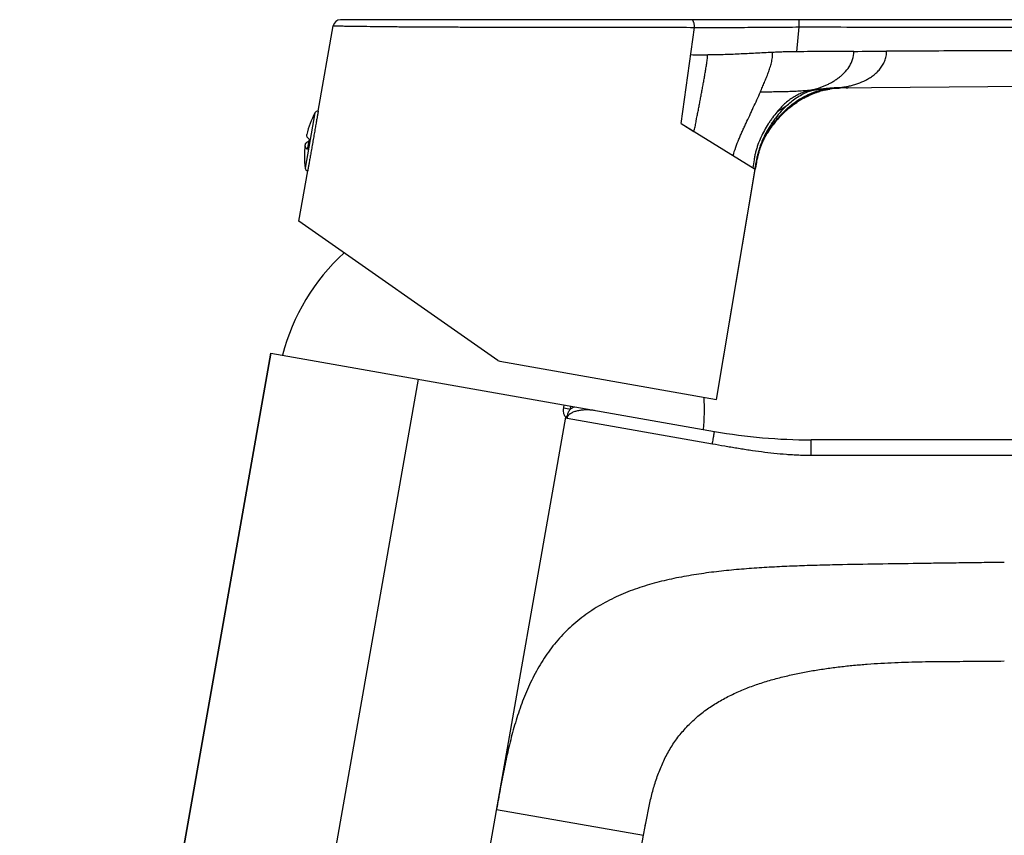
# Model space of a CAD drawing. Header units: millimetres. Extents: x 5 to 344, y -177 to 251.
# Tile 10 of 11: x 155 to 250, y 173 to 251. Entities that reach past the tile are written whole.
import ezdxf

# ---------------------------------------------------------------- set-up
doc = ezdxf.new("R2010")
doc.units = ezdxf.units.MM
doc.header["$LTSCALE"] = 23.1
doc.layers.get('0').update_dxf_attribs({"linetype": 'CONTINUOUS'})

msp = doc.modelspace()

# ---------------------------------------------------------------- linework, layer by layer
at = {"color": 7, "linetype": 'CONTINUOUS'}
for p, q in [((183.7, 242.236), (185.145, 250.427)), ((291.305, 251.022), (185.842, 251.013)), ((233.054, 244.476), (287.304, 244.966)), ((230.782, 244.157), (230.785, 244.158)), ((230.785, 244.158), (230.794, 244.161)), ((230.794, 244.161), (230.807, 244.165)), ((230.807, 244.165), (230.821, 244.17)), ((230.821, 244.17), (230.838, 244.175)), ((230.838, 244.175), (230.857, 244.18)), ((230.857, 244.18), (230.874, 244.185)), ((230.874, 244.185), (230.885, 244.188)), ((230.885, 244.188), (230.904, 244.194)), ((230.904, 244.194), (230.924, 244.199)), ((230.924, 244.199), (230.945, 244.205)), ((230.945, 244.205), (230.968, 244.211)), ((230.968, 244.211), (230.993, 244.217)), ((230.993, 244.217), (231.017, 244.224)), ((231.017, 244.224), (231.044, 244.23)), ((231.044, 244.23), (231.071, 244.237)), ((231.071, 244.237), (231.099, 244.244)), ((231.099, 244.244), (231.129, 244.25)), ((231.129, 244.25), (231.16, 244.257)), ((231.14, 243.9), (231.204, 243.926)), ((231.16, 244.257), (231.192, 244.264)), ((231.192, 244.264), (231.226, 244.272)), ((231.204, 243.926), (231.203, 243.926)), ((231.226, 244.272), (231.262, 244.279)), ((231.262, 244.279), (231.301, 244.287)), ((231.301, 244.287), (231.344, 244.295)), ((231.344, 244.295), (231.374, 244.301)), ((231.374, 244.301), (231.406, 244.306)), ((231.406, 244.306), (231.44, 244.312)), ((231.44, 244.312), (231.475, 244.318)), ((231.475, 244.318), (231.512, 244.325)), ((231.49, 244.035), (231.503, 244.04)), ((231.503, 244.04), (231.574, 244.065)), ((231.512, 244.325), (231.551, 244.331)), ((231.551, 244.331), (231.591, 244.337)), ((231.574, 244.065), (231.644, 244.089)), ((231.591, 244.337), (231.633, 244.344)), ((231.633, 244.344), (231.677, 244.35)), ((231.644, 244.089), (231.647, 244.09)), ((231.645, 244.089), (231.713, 244.112)), ((231.677, 244.35), (231.722, 244.357)), ((231.713, 244.112), (231.781, 244.133)), ((231.722, 244.357), (231.769, 244.363)), ((231.769, 244.363), (231.818, 244.37)), ((231.781, 244.133), (231.797, 244.139)), ((231.818, 244.37), (231.869, 244.376)), ((231.869, 244.376), (231.921, 244.383)), ((231.921, 244.383), (231.975, 244.389)), ((231.975, 244.389), (232.065, 244.399)), ((232.065, 244.399), (232.175, 244.411)), ((232.175, 244.411), (232.301, 244.424)), ((232.278, 244.271), (232.327, 244.282)), ((232.301, 244.424), (232.42, 244.436)), ((232.327, 244.282), (232.374, 244.293)), ((232.374, 244.293), (232.419, 244.303)), ((232.419, 244.303), (232.461, 244.312)), ((232.42, 244.436), (232.53, 244.446)), ((232.461, 244.312), (232.502, 244.32)), ((232.502, 244.32), (232.541, 244.328)), ((232.53, 244.446), (232.616, 244.454)), ((232.541, 244.328), (232.579, 244.335)), ((232.579, 244.335), (232.614, 244.342)), ((232.614, 244.342), (232.648, 244.348)), ((232.616, 244.454), (232.695, 244.46)), ((232.648, 244.348), (232.68, 244.354)), ((232.68, 244.354), (232.711, 244.359)), ((232.695, 244.46), (232.765, 244.466)), ((232.711, 244.359), (232.741, 244.364)), ((232.741, 244.364), (232.772, 244.369)), ((232.765, 244.466), (232.812, 244.469)), ((232.772, 244.369), (232.814, 244.376)), ((232.812, 244.469), (232.841, 244.471)), ((232.841, 244.471), (232.864, 244.473)), ((232.864, 244.473), (232.88, 244.473)), ((232.88, 244.473), (232.89, 244.474)), ((232.89, 244.474), (232.895, 244.474)), ((232.895, 244.474), (232.896, 244.474)), ((232.896, 244.474), (232.9, 244.474)), ((232.9, 244.474), (232.91, 244.475)), ((232.91, 244.475), (232.925, 244.475)), ((232.925, 244.475), (232.95, 244.475)), ((232.95, 244.475), (232.991, 244.476)), ((232.994, 244.476), (233.054, 244.477)), ((233.123, 244.478), (233.141, 244.478)), ((233.184, 244.478), (233.234, 244.479)), ((233.295, 244.435), (233.333, 244.439)), ((233.333, 244.439), (233.377, 244.443)), ((233.377, 244.443), (233.42, 244.446)), ((233.42, 244.446), (233.466, 244.45)), ((233.456, 244.481), (233.476, 244.481)), ((233.466, 244.45), (233.516, 244.454)), ((233.516, 244.454), (233.569, 244.457)), ((233.569, 244.457), (233.626, 244.461)), ((233.626, 244.461), (233.688, 244.465)), ((233.688, 244.465), (233.744, 244.468)), ((233.73, 244.483), (233.818, 244.484)), ((233.744, 244.468), (233.783, 244.47)), ((234.347, 244.487), (234.519, 244.489)), ((234.564, 244.49), (234.552, 244.49)), ((229.693, 243.128), (229.693, 243.128)), ((228.369, 242.079), (228.437, 242.142)), ((228.436, 242.141), (228.497, 242.198)), ((227.577, 241.238), (227.627, 241.297)), ((227.834, 241.533), (227.888, 241.593)), ((227.888, 241.593), (227.945, 241.653)), ((226.726, 240.027), (226.762, 240.088)), ((226.762, 240.088), (226.796, 240.145)), ((226.796, 240.145), (226.827, 240.197)), ((226.826, 240.196), (226.856, 240.245)), ((226.848, 240.231), (226.896, 240.308)), ((226.896, 240.308), (226.92, 240.345)), ((226.92, 240.345), (226.941, 240.379)), ((226.941, 240.379), (226.969, 240.421)), ((226.969, 240.421), (226.995, 240.462)), ((226.987, 240.447), (227.023, 240.502)), ((226.995, 240.462), (227.012, 240.487)), ((227.013, 240.486), (227.023, 240.502)), ((227.023, 240.502), (227.061, 240.557)), ((227.06, 240.557), (227.099, 240.612)), ((227.138, 240.667), (227.178, 240.723)), ((182.823, 239.549), (182.652, 238.58)), ((225.913, 238.069), (225.924, 238.112)), ((225.914, 238.075), (225.918, 238.09)), ((225.917, 238.086), (225.914, 238.074)), ((225.922, 238.103), (225.936, 238.155)), ((225.934, 238.147), (225.948, 238.198)), ((225.947, 238.194), (225.957, 238.23)), ((225.957, 238.23), (225.968, 238.268)), ((225.968, 238.268), (225.98, 238.308)), ((225.98, 238.308), (225.993, 238.35)), ((225.993, 238.35), (226.006, 238.394)), ((226.006, 238.394), (226.021, 238.442)), ((226.021, 238.442), (226.038, 238.493)), ((226.038, 238.493), (226.056, 238.55)), ((225.822, 237.693), (225.84, 237.775)), ((225.84, 237.775), (225.86, 237.858)), ((181.841, 231.693), (182.693, 236.524)), ((221.924, 214.578), (225.655, 236.834)), ((225.684, 236.999), (225.655, 236.834)), ((225.684, 236.999), (225.674, 236.942)), ((200.927, 218.329), (181.841, 231.693)), ((155.065, 82.309), (179.171, 219.02)), ((179.171, 219.02), (221.716, 211.518)), ((201.13, 218.245), (221.924, 214.578)), ((342.203, 210.707), (230.989, 210.707)), ((215.08, 173.687), (215.125, 173.934)), ((215.095, 173.765), (215.126, 173.934)), ((214.917, 172.762), (215.064, 173.608)), ((215.026, 173.383), (215.08, 173.687)), ((215.064, 173.608), (215.092, 173.765)), ((214.918, 172.762), (214.922, 172.761))]:
    msp.add_line(p, q, dxfattribs=at)
at = {"color": 9, "linetype": 'CONTINUOUS'}
for p, q in [((229.624, 247.947), (229.858, 250.321)), ((218.516, 241.052), (219.799, 250.284)), ((233.456, 244.477), (233.476, 244.478)), ((233.456, 244.477), (233.476, 244.477)), ((183.382, 242.079), (182.448, 236.781)), ((218.516, 241.052), (225.619, 236.688)), ((218.516, 241.052), (219.74, 240.3)), ((219.74, 240.3), (219.974, 240.157)), ((223.361, 238.075), (223.502, 237.989)), ((221.899, 214.583), (225.613, 236.691)), ((225.619, 236.688), (225.629, 236.682)), ((225.624, 236.685), (225.626, 236.684)), ((155.091, 82.309), (179.196, 219.015)), ((193.297, 216.529), (169.63, 82.309)), ((207.259, 213.776), (207.308, 214.058)), ((207.259, 213.776), (207.892, 213.664)), ((207.892, 213.664), (207.942, 213.947)), ((184.428, 82.309), (207.451, 212.879)), ((207.619, 213.041), (207.451, 212.879)), ((207.579, 212.792), (221.521, 210.333)), ((200.816, 175.248), (214.916, 172.762)), ((198.972, 82.309), (214.909, 172.763))]:
    msp.add_line(p, q, dxfattribs=at)
at = {"color": 7, "linetype": 'CONTINUOUS'}
for points in [[(230.332, 243.513), (230.374, 243.536), (230.454, 243.578), (230.532, 243.619), (230.61, 243.658), (230.688, 243.697), (230.764, 243.733), (230.84, 243.769), (230.916, 243.803), (230.991, 243.837), (231.066, 243.869), (231.14, 243.9)], [(232.991, 244.476), (233.044, 244.477), (233.054, 244.477)], [(229.035, 242.653), (229.116, 242.717), (229.199, 242.78)], [(229.199, 242.78), (229.283, 242.842), (229.367, 242.903)], [(229.234, 242.805), (229.224, 242.798), (229.217, 242.793)], [(229.367, 242.903), (229.452, 242.964), (229.537, 243.023)], [(229.418, 242.94), (229.408, 242.933), (229.398, 242.926)], [(229.537, 243.023), (229.623, 243.081), (229.693, 243.128)], [(227.944, 241.652), (228.002, 241.713), (228.06, 241.774), (228.119, 241.834)], [(228.001, 241.713), (228.059, 241.773), (228.118, 241.833)], [(228.118, 241.833), (228.179, 241.895), (228.241, 241.956), (228.305, 242.018), (228.37, 242.08)], [(228.179, 241.894), (228.241, 241.955), (228.304, 242.017), (228.369, 242.079)], [(228.844, 242.499), (228.875, 242.525), (228.954, 242.589), (229.035, 242.653)], [(229.046, 242.662), (229.042, 242.659), (229.04, 242.657)], [(227.178, 240.723), (227.219, 240.78), (227.26, 240.836), (227.303, 240.893), (227.346, 240.95)], [(227.218, 240.779), (227.26, 240.836), (227.302, 240.892), (227.346, 240.949)], [(227.346, 240.949), (227.391, 241.007), (227.436, 241.065), (227.482, 241.122), (227.529, 241.18), (227.578, 241.239)], [(227.39, 241.006), (227.435, 241.064), (227.482, 241.122), (227.529, 241.18), (227.577, 241.238)], [(227.626, 241.297), (227.677, 241.356), (227.729, 241.415), (227.781, 241.474)], [(227.677, 241.355), (227.728, 241.414), (227.78, 241.474)], [(227.78, 241.474), (227.835, 241.534), (227.889, 241.593)], [(226.378, 239.358), (226.402, 239.409), (226.425, 239.458), (226.448, 239.506), (226.472, 239.553), (226.495, 239.599), (226.517, 239.644), (226.54, 239.688), (226.562, 239.73), (226.584, 239.772), (226.605, 239.812), (226.627, 239.851), (226.647, 239.888), (226.668, 239.925), (226.688, 239.96), (226.707, 239.994), (226.726, 240.027)], [(226.882, 240.285), (226.916, 240.339), (226.951, 240.393), (226.987, 240.447)], [(227.099, 240.612), (227.138, 240.668), (227.178, 240.724)], [(226.056, 238.55), (226.078, 238.612), (226.089, 238.645), (226.101, 238.679), (226.113, 238.714), (226.126, 238.75), (226.14, 238.787), (226.155, 238.826), (226.17, 238.866), (226.185, 238.906), (226.202, 238.948), (226.219, 238.991), (226.237, 239.034), (226.255, 239.079), (226.274, 239.124), (226.294, 239.17), (226.314, 239.216), (226.335, 239.263), (226.356, 239.311), (226.378, 239.358)], [(225.86, 237.858), (225.88, 237.941), (225.891, 237.984), (225.902, 238.026), (225.913, 238.069)], [(225.796, 237.579), (225.813, 237.653), (225.822, 237.693)]]:
    msp.add_lwpolyline(points, dxfattribs=at)
at = {"color": 9, "linetype": 'CONTINUOUS'}
for points in [[(220.202, 240.016), (220.427, 239.878), (220.647, 239.743)], [(225.596, 236.702), (225.602, 236.698), (225.606, 236.695), (225.609, 236.693), (225.611, 236.692), (225.613, 236.691)], [(225.613, 236.691), (225.614, 236.69), (225.616, 236.69), (225.617, 236.689), (225.618, 236.689), (225.619, 236.689), (225.621, 236.689)], [(225.621, 236.689), (225.622, 236.688), (225.622, 236.687), (225.623, 236.686), (225.624, 236.686), (225.624, 236.685)], [(225.626, 236.684), (225.626, 236.684), (225.627, 236.683), (225.627, 236.683), (225.627, 236.683), (225.628, 236.683), (225.628, 236.683), (225.628, 236.683), (225.628, 236.682), (225.629, 236.682), (225.629, 236.682), (225.629, 236.682), (225.629, 236.682), (225.629, 236.682), (225.629, 236.682), (225.629, 236.682), (225.629, 236.682), (225.629, 236.682), (225.629, 236.682), (225.629, 236.682)]]:
    msp.add_lwpolyline(points, dxfattribs=at)
at = {"color": 7, "linetype": 'CONTINUOUS'}
for centre, radius, start, end in [((185.843, 250.304), 0.709, 90.02045, 169.98589), ((234.297, 236.28), 8.248, 112.02434, 118.7292), ((234.139, 236.661), 7.836, 109.76518, 112.00426), ((234.078, 236.831), 7.655, 108.52762, 109.7586), ((234.037, 236.952), 7.528, 107.31327, 108.51609), ((233.971, 237.167), 7.302, 103.40632, 107.31872), ((233.906, 237.429), 7.033, 102.44324, 103.38074), ((233.894, 237.437), 7.023, 98.85107, 99.12511), ((234.5, 229.661), 14.826, 91.74529, 92.77051), ((234.665, 224.186), 20.303, 90.8966, 91.73974), ((235.079, 234.975), 9.772, 126.86332, 128.12508), ((235.056, 235.006), 9.733, 125.54255, 126.743), ((234.958, 235.144), 9.563, 124.19529, 125.40191), ((234.901, 235.228), 9.462, 124.02279, 124.19345), ((234.868, 235.277), 9.404, 123.38786, 124.02327), ((234.693, 235.546), 9.082, 118.69665, 123.40038), ((191.373, 237.938), 9, 152.61142, 166.76608), ((183.649, 241.941), 0.3, 80.04633, 152.61142), ((235.111, 234.936), 9.822, 129.64997, 132.32382), ((235.093, 234.957), 9.795, 128.17521, 129.4983), ((234.088, 235.736), 8.522, 146.12374, 148.667), ((191.373, 237.938), 9, 173.23392, 187.38858), ((234.24, 235.875), 8.611, 163.79735, 165.12516), ((182.746, 236.82), 0.3, 187.38858, 259.96049), ((259.035, 231.093), 33.87, 170.06454, 170.49334), ((199.659, 213.878), 20, 132.36771, 165.68064), ((201.217, 218.743), 0.506, 235, 260), ((200.756, 213.684), 20, 354.32, 3.16947), ((230.989, 264.107), 53.4, 260.00032, 270)]:
    msp.add_arc(centre, radius, start, end, dxfattribs=at)
at = {"color": 9, "linetype": 'CONTINUOUS'}
for centre, radius, start, end in [((221.041, 296.375), 48.734, 268.11303, 270.03694), ((232.411, 239.681), 4.754, 107.62131, 109.99907), ((233.56, 238.275), 6.202, 93.46524, 94.65942), ((233.573, 238.046), 6.432, 93.01465, 93.45959), ((233.679, 235.84), 8.64, 91.4821, 92.94976), ((233.989, 223.492), 20.992, 90.77071, 91.39935), ((234.989, 141.167), 103.323, 90.52185, 90.64948)]:
    msp.add_arc(centre, radius, start, end, dxfattribs=at)
for points, knots in [([(185.145, 250.427), (185.145, 250.427), (185.147, 250.427), (185.15, 250.427), (185.156, 250.427), (185.173, 250.428), (185.216, 250.428), (185.313, 250.427), (185.498, 250.425), (185.808, 250.42), (186.284, 250.414), (186.967, 250.405), (187.884, 250.392), (189.034, 250.377), (190.375, 250.361), (191.848, 250.347), (193.392, 250.337), (194.966, 250.328), (196.544, 250.322), (198.115, 250.317), (199.417, 250.315), (200.452, 250.314), (201.224, 250.315), (201.995, 250.315), (203.023, 250.316), (204.307, 250.316), (205.848, 250.317), (207.389, 250.318), (208.93, 250.319), (210.214, 250.319), (211.241, 250.32), (212.014, 250.32), (212.79, 250.32), (213.836, 250.318), (215.15, 250.314), (217.226, 250.303), (218.776, 250.292), (219.799, 250.284)], [0, 0, 0, 0, 0.000036, 0.000129, 0.000292, 0.000587, 0.001519, 0.004024, 0.009009, 0.017567, 0.030863, 0.050228, 0.076676, 0.110281, 0.149712, 0.192837, 0.23779, 0.28339, 0.329023, 0.374397, 0.419406, 0.441758, 0.46401, 0.486243, 0.50848, 0.552951, 0.597421, 0.641888, 0.686352, 0.730814, 0.753047, 0.775288, 0.797665, 0.820256, 0.865826, 0.911422, 1, 1, 1, 1]), ([(219.799, 250.284), (219.8, 250.328), (219.798, 250.417), (219.784, 250.551), (219.759, 250.679), (219.724, 250.795), (219.686, 250.879), (219.65, 250.932), (219.618, 250.971), (219.581, 251), (219.543, 251.013), (219.525, 251.016), (219.516, 251.016)], [0, 0, 0, 0, 0.157211, 0.319721, 0.479331, 0.626479, 0.75296, 0.807397, 0.855694, 0.935157, 0.968823, 1, 1, 1, 1]), ([(219.799, 250.284), (220.597, 250.278), (222.201, 250.272), (224.664, 250.286), (227.219, 250.311), (228.968, 250.321), (229.858, 250.321)], [0, 0, 0, 0, 0.237792, 0.478371, 0.734605, 1, 1, 1, 1]), ([(229.858, 250.321), (229.858, 250.366), (229.857, 250.455), (229.857, 250.565), (229.856, 250.649), (229.856, 250.707), (229.855, 250.762), (229.855, 250.812), (229.854, 250.857), (229.853, 250.898), (229.852, 250.933), (229.852, 250.958), (229.851, 250.975), (229.851, 250.986), (229.85, 250.995), (229.85, 251.003), (229.849, 251.008), (229.849, 251.013), (229.848, 251.015), (229.848, 251.016), (229.848, 251.016), (229.848, 251.016)], [0, 0, 0, 0, 0.195954, 0.383862, 0.472574, 0.556667, 0.63535, 0.707882, 0.773582, 0.831831, 0.882083, 0.923865, 0.941454, 0.956787, 0.969827, 0.980545, 0.988918, 0.994931, 0.998585, 0.999546, 1, 1, 1, 1]), ([(229.858, 250.321), (231.377, 250.321), (234.416, 250.32), (238.975, 250.319), (243.534, 250.318), (248.093, 250.317), (252.651, 250.316), (257.21, 250.315), (261.008, 250.314), (264.047, 250.314), (266.327, 250.313), (268.606, 250.313), (270.885, 250.313), (273.164, 250.313), (275.443, 250.313), (277.343, 250.313), (278.862, 250.313), (280.002, 250.313), (281.141, 250.313), (282.091, 250.313), (282.85, 250.313), (283.419, 250.312), (283.987, 250.309), (284.551, 250.304), (285.11, 250.297), (285.84, 250.285), (286.721, 250.268), (287.724, 250.243), (288.637, 250.217), (289.328, 250.195), (289.815, 250.178), (290.128, 250.167), (290.404, 250.157), (290.645, 250.148), (290.852, 250.14), (291.026, 250.135), (291.17, 250.131), (291.319, 250.13), (291.447, 250.129), (291.56, 250.129), (291.633, 250.129), (291.7, 250.129), (291.76, 250.129), (291.813, 250.129), (291.859, 250.129), (291.892, 250.129), (291.916, 250.129), (291.931, 250.129), (291.944, 250.129), (291.956, 250.129), (291.966, 250.129), (291.974, 250.129), (291.979, 250.129), (291.983, 250.129), (291.985, 250.129), (291.987, 250.129), (291.988, 250.13), (291.988, 250.129), (291.989, 250.13), (291.989, 250.129)], [0, 0, 0, 0, 0.073371, 0.146742, 0.220112, 0.293481, 0.366849, 0.440216, 0.513582, 0.550264, 0.586947, 0.623629, 0.660311, 0.696992, 0.733674, 0.770355, 0.788696, 0.807036, 0.825376, 0.843717, 0.852886, 0.86205, 0.871193, 0.880284, 0.889297, 0.898201, 0.915513, 0.931826, 0.94667, 0.959582, 0.965204, 0.970239, 0.974684, 0.978551, 0.981867, 0.984666, 0.986975, 0.988848, 0.991839, 0.993133, 0.994318, 0.995391, 0.996353, 0.997203, 0.997942, 0.998569, 0.99884, 0.999082, 0.999297, 0.999483, 0.999641, 0.99977, 0.99987, 0.99991, 0.999942, 0.999967, 0.999986, 0.999996, 1, 1, 1, 1]), ([(219.74, 240.3), (219.793, 240.445), (219.851, 240.671), (219.908, 240.976), (219.941, 241.168), (219.967, 241.322), (219.995, 241.476), (220.032, 241.667), (220.078, 241.895), (220.126, 242.123), (220.173, 242.352), (220.234, 242.657), (220.306, 243.039), (220.39, 243.498), (220.476, 243.957), (220.561, 244.415), (220.646, 244.874), (220.728, 245.334), (220.808, 245.794), (220.873, 246.177), (220.924, 246.484), (220.962, 246.715), (220.999, 246.946), (221.042, 247.254), (221.065, 247.486), (221.072, 247.642)], [0, 0, 0, 0, 0.06203, 0.093327, 0.124722, 0.140416, 0.156089, 0.187372, 0.218601, 0.249803, 0.281004, 0.312227, 0.374735, 0.437268, 0.499778, 0.562282, 0.624802, 0.687326, 0.74983, 0.812341, 0.843618, 0.874919, 0.906227, 0.937515, 1, 1, 1, 1]), ([(227.295, 247.883), (226.749, 247.858), (225.675, 247.802), (224.095, 247.719), (222.567, 247.658), (221.566, 247.642), (221.072, 247.642)], [0, 0, 0, 0, 0.263436, 0.517837, 0.762015, 1, 1, 1, 1]), ([(226.127, 244.095), (226.193, 244.247), (226.325, 244.551), (226.519, 245.009), (226.707, 245.469), (226.855, 245.857), (226.966, 246.17), (227.045, 246.406), (227.118, 246.645), (227.183, 246.886), (227.236, 247.131), (227.289, 247.462), (227.303, 247.715), (227.295, 247.883)], [0, 0, 0, 0, 0.124579, 0.24912, 0.373665, 0.498301, 0.560681, 0.623115, 0.685625, 0.748245, 0.81101, 0.873928, 1, 1, 1, 1]), ([(229.624, 247.947), (229.526, 247.946), (229.332, 247.944), (229.04, 247.939), (228.749, 247.933), (228.36, 247.924), (227.876, 247.907), (227.488, 247.891), (227.295, 247.883)], [0, 0, 0, 0, 0.125226, 0.250444, 0.375637, 0.500785, 0.750775, 1, 1, 1, 1]), ([(235.085, 247.983), (234.63, 247.98), (233.947, 247.976), (233.037, 247.971), (232.354, 247.967), (231.672, 247.962), (230.761, 247.955), (230.079, 247.952), (229.624, 247.947)], [0, 0, 0, 0, 0.24999, 0.374989, 0.499994, 0.624998, 0.749999, 1, 1, 1, 1]), ([(231.105, 244.291), (231.161, 244.304), (231.272, 244.33), (231.411, 244.365), (231.521, 244.395), (231.631, 244.428), (231.768, 244.474), (231.931, 244.533), (232.147, 244.617), (232.414, 244.731), (232.73, 244.883), (233.038, 245.052), (233.339, 245.239), (233.63, 245.446), (233.91, 245.674), (234.268, 246.009), (234.546, 246.345), (234.74, 246.667), (234.828, 246.838), (234.905, 247.016), (235.038, 247.386), (235.093, 247.719), (235.085, 247.982)], [0, 0, 0, 0, 0.029456, 0.058928, 0.073687, 0.088471, 0.118121, 0.14786, 0.177657, 0.237406, 0.297394, 0.357714, 0.418468, 0.479741, 0.541626, 0.604228, 0.731884, 0.764507, 0.797443, 0.830691, 0.86425, 1, 1, 1, 1]), ([(233.054, 244.477), (233.19, 244.478), (233.461, 244.487), (233.868, 244.523), (234.273, 244.579), (234.675, 244.658), (235.074, 244.76), (235.6, 244.929), (236.112, 245.15), (236.601, 245.428), (236.895, 245.629), (237.12, 245.808), (237.284, 245.953), (237.441, 246.108), (237.589, 246.275), (237.726, 246.453), (237.851, 246.644), (237.962, 246.847), (238.058, 247.061), (238.137, 247.285), (238.215, 247.595), (238.239, 247.837), (238.236, 247.998)], [0, 0, 0, 0, 0.05904, 0.118129, 0.177375, 0.236788, 0.296369, 0.356242, 0.477004, 0.5383, 0.6004, 0.631816, 0.663491, 0.695454, 0.727726, 0.76036, 0.793413, 0.826904, 0.860853, 0.895222, 0.930001, 1, 1, 1, 1]), ([(291.467, 248.189), (291.468, 248.189), (291.466, 248.189), (291.465, 248.189), (291.46, 248.189), (291.456, 248.189), (291.449, 248.189), (291.438, 248.188), (291.42, 248.188), (291.395, 248.188), (291.365, 248.188), (291.328, 248.188), (291.287, 248.187), (291.24, 248.187), (291.187, 248.187), (291.129, 248.186), (291.066, 248.186), (291.009, 248.186), (290.961, 248.185), (290.923, 248.185), (290.883, 248.185), (290.838, 248.183), (290.787, 248.179), (290.729, 248.174), (290.662, 248.166), (290.585, 248.164), (290.497, 248.166), (290.396, 248.171), (290.277, 248.18), (290.136, 248.192), (289.968, 248.207), (289.676, 248.236), (289.389, 248.263), (289.115, 248.283), (288.898, 248.296), (288.673, 248.307), (288.441, 248.314), (288.262, 248.318), (288.082, 248.32), (287.902, 248.32), (287.721, 248.319), (287.48, 248.316), (287.179, 248.309), (286.818, 248.298), (286.461, 248.284), (286.106, 248.27), (285.754, 248.254), (285.405, 248.238), (285.06, 248.224), (284.716, 248.209), (284.429, 248.199), (284.196, 248.191), (284.016, 248.185), (283.835, 248.18), (283.658, 248.175), (283.491, 248.171), (283.334, 248.168), (283.187, 248.165), (283.048, 248.164), (282.917, 248.164), (282.747, 248.164), (282.542, 248.162), (282.303, 248.161), (281.993, 248.158), (281.612, 248.155), (281.155, 248.151), (280.699, 248.147), (280.091, 248.142), (279.33, 248.136), (278.112, 248.128), (276.591, 248.118), (274.765, 248.107), (272.938, 248.097), (271.112, 248.089), (269.286, 248.081), (267.46, 248.074), (265.634, 248.069), (263.199, 248.062), (260.155, 248.054), (256.502, 248.047), (252.849, 248.04), (249.196, 248.032), (245.543, 248.024), (241.889, 248.013), (239.454, 248.003), (238.236, 247.998)], [0, 0, 0, 0, 0.000013, 0.000053, 0.00012, 0.000213, 0.000332, 0.000478, 0.000848, 0.001322, 0.001899, 0.002579, 0.003361, 0.004246, 0.005233, 0.006323, 0.007514, 0.00881, 0.009495, 0.010205, 0.010958, 0.011785, 0.012727, 0.013822, 0.01509, 0.016523, 0.01815, 0.020032, 0.022246, 0.024874, 0.028007, 0.031744, 0.041388, 0.044258, 0.047257, 0.053611, 0.056944, 0.060329, 0.063719, 0.067098, 0.070481, 0.073879, 0.080696, 0.087472, 0.094182, 0.10086, 0.107487, 0.114028, 0.120524, 0.126947, 0.13343, 0.136734, 0.140097, 0.143547, 0.146925, 0.150068, 0.153005, 0.155772, 0.158341, 0.160802, 0.163205, 0.167868, 0.172369, 0.176709, 0.185303, 0.19386, 0.202426, 0.211003, 0.228156, 0.245305, 0.279601, 0.313899, 0.348198, 0.382498, 0.416798, 0.451099, 0.4854, 0.519702, 0.588306, 0.656914, 0.725524, 0.794138, 0.862755, 0.931376, 1, 1, 1, 1]), ([(223.502, 237.989), (223.578, 238.255), (223.754, 238.782), (224.011, 239.428), (224.231, 239.941), (224.401, 240.323), (224.574, 240.702), (224.806, 241.206), (225.038, 241.709), (225.271, 242.212), (225.503, 242.713), (225.791, 243.339), (226.016, 243.843), (226.126, 244.095)], [0, 0, 0, 0, 0.124748, 0.250646, 0.31356, 0.376359, 0.439054, 0.501653, 0.626619, 0.688997, 0.751302, 0.875726, 1, 1, 1, 1]), ([(225.619, 236.688), (225.661, 236.933), (225.727, 237.301), (225.834, 237.786), (225.926, 238.147), (226.032, 238.504), (226.156, 238.855), (226.295, 239.2), (226.5, 239.649), (226.791, 240.191), (227.19, 240.81), (227.559, 241.296), (227.873, 241.667), (228.199, 242.026), (228.628, 242.449), (229.177, 242.914), (229.759, 243.327), (230.372, 243.685), (230.908, 243.933), (231.349, 244.099), (231.685, 244.205), (232.025, 244.294), (232.366, 244.366), (232.71, 244.422), (232.941, 244.447), (233.056, 244.457)], [0, 0, 0, 0, 0.064426, 0.096642, 0.128815, 0.16094, 0.193035, 0.225099, 0.25712, 0.320942, 0.384376, 0.447496, 0.478966, 0.510372, 0.572898, 0.634935, 0.696448, 0.757604, 0.818652, 0.849142, 0.879548, 0.909845, 0.940013, 0.970045, 1, 1, 1, 1]), ([(226.126, 244.095), (226.335, 244.098), (226.649, 244.103), (227.068, 244.11), (227.488, 244.117), (228.012, 244.127), (228.639, 244.14), (229.262, 244.16), (229.88, 244.19), (230.494, 244.233), (230.902, 244.27), (231.105, 244.291)], [0, 0, 0, 0, 0.125764, 0.188925, 0.252144, 0.378494, 0.504374, 0.629499, 0.753749, 0.877224, 1, 1, 1, 1]), ([(231.105, 244.291), (230.946, 244.253), (230.708, 244.193), (230.394, 244.098), (230.161, 244.016), (229.931, 243.923), (229.704, 243.818), (229.482, 243.7), (229.191, 243.526), (228.84, 243.279), (228.308, 242.828), (227.946, 242.443), (227.719, 242.172)], [0, 0, 0, 0, 0.120244, 0.180584, 0.241173, 0.302066, 0.363307, 0.424965, 0.487093, 0.612725, 0.740184, 1, 1, 1, 1]), ([(228.704, 242.824), (228.859, 242.967), (229.179, 243.239), (229.688, 243.603), (230.221, 243.914), (230.595, 244.08), (230.785, 244.149)], [0, 0, 0, 0, 0.255249, 0.507024, 0.755262, 1, 1, 1, 1]), ([(231.105, 244.291), (231.183, 244.299), (231.336, 244.315), (231.564, 244.342), (231.788, 244.368), (231.937, 244.385), (232.011, 244.393)], [0, 0, 0, 0, 0.256678, 0.508209, 0.75505, 1, 1, 1, 1]), ([(228.704, 242.824), (228.499, 242.636), (228.106, 242.236), (227.657, 241.694), (227.321, 241.234), (227, 240.756), (226.705, 240.254), (226.443, 239.731), (226.264, 239.325), (226.104, 238.909), (225.964, 238.482), (225.845, 238.046), (225.746, 237.603), (225.663, 237.156), (225.613, 236.857), (225.589, 236.707)], [0, 0, 0, 0, 0.11905, 0.239931, 0.30103, 0.362553, 0.486853, 0.549681, 0.612958, 0.676672, 0.740793, 0.805271, 0.870031, 0.934967, 1, 1, 1, 1]), ([(227.719, 242.172), (227.761, 242.197), (227.844, 242.248), (228.003, 242.349), (228.159, 242.452), (228.293, 242.542), (228.371, 242.594), (228.432, 242.635), (228.494, 242.678), (228.56, 242.723), (228.63, 242.772), (228.678, 242.806), (228.704, 242.824)], [0, 0, 0, 0, 0.124735, 0.245943, 0.479845, 0.597165, 0.657179, 0.718994, 0.782901, 0.849031, 0.920833, 1, 1, 1, 1]), ([(227.72, 242.172), (227.567, 241.991), (227.348, 241.708), (227.074, 241.317), (226.81, 240.913), (226.499, 240.389), (226.167, 239.731), (225.93, 239.158), (225.79, 238.744), (225.719, 238.504), (225.653, 238.26), (225.583, 237.952), (225.489, 237.454), (225.432, 237.077), (225.394, 236.826)], [0, 0, 0, 0, 0.120278, 0.180986, 0.242044, 0.365178, 0.489714, 0.615649, 0.679142, 0.711011, 0.742952, 0.807015, 0.871254, 1, 1, 1, 1]), ([(207.451, 212.879), (207.399, 212.938), (207.311, 213.072), (207.245, 213.302), (207.23, 213.54), (207.246, 213.697), (207.258, 213.776)], [0, 0, 0, 0, 0.24963, 0.499494, 0.749656, 1, 1, 1, 1]), ([(207.579, 212.792), (207.585, 212.825), (207.603, 212.889), (207.647, 212.978), (207.703, 213.059), (207.77, 213.13), (207.843, 213.193), (207.946, 213.267), (208.083, 213.344), (208.255, 213.417), (208.431, 213.475), (208.608, 213.521), (208.846, 213.568), (209.145, 213.604), (209.502, 213.616), (209.856, 213.599), (210.089, 213.568), (210.204, 213.548)], [0, 0, 0, 0, 0.033997, 0.067789, 0.101256, 0.134374, 0.16717, 0.199685, 0.263985, 0.327569, 0.390586, 0.453126, 0.515246, 0.63834, 0.760094, 0.880618, 1, 1, 1, 1]), ([(207.619, 213.041), (207.628, 213.098), (207.655, 213.21), (207.716, 213.372), (207.794, 213.524), (207.858, 213.619), (207.892, 213.664)], [0, 0, 0, 0, 0.252747, 0.50335, 0.75242, 1, 1, 1, 1]), ([(207.892, 213.664), (207.923, 213.686), (207.986, 213.729), (208.084, 213.787), (208.183, 213.84), (208.25, 213.871), (208.284, 213.886)], [0, 0, 0, 0, 0.253962, 0.505157, 0.753783, 1, 1, 1, 1]), ([(207.451, 212.879), (207.46, 212.869), (207.479, 212.851), (207.509, 212.827), (207.537, 212.81), (207.56, 212.798), (207.573, 212.794), (207.579, 212.792)], [0, 0, 0, 0, 0.250009, 0.499988, 0.749896, 0.874984, 1, 1, 1, 1]), ([(207.619, 213.041), (207.615, 213.02), (207.609, 212.984), (207.602, 212.932), (207.595, 212.886), (207.587, 212.839), (207.582, 212.808), (207.579, 212.792)], [0, 0, 0, 0, 0.24859, 0.435724, 0.623418, 0.811569, 1, 1, 1, 1]), ([(221.521, 210.333), (221.535, 210.41), (221.561, 210.561), (221.593, 210.747), (221.618, 210.889), (221.634, 210.988), (221.65, 211.081), (221.664, 211.167), (221.677, 211.245), (221.688, 211.314), (221.696, 211.366), (221.702, 211.403), (221.706, 211.426), (221.709, 211.447), (221.711, 211.465), (221.713, 211.481), (221.715, 211.494), (221.716, 211.503), (221.717, 211.509), (221.717, 211.512), (221.717, 211.514), (221.717, 211.516), (221.717, 211.517), (221.717, 211.518), (221.716, 211.518)], [0, 0, 0, 0, 0.195, 0.382523, 0.471209, 0.55536, 0.634165, 0.706864, 0.772758, 0.831212, 0.881663, 0.903732, 0.923625, 0.941294, 0.956696, 0.969796, 0.980561, 0.988968, 0.992281, 0.995, 0.997122, 0.998651, 0.999594, 1, 1, 1, 1]), ([(231.005, 209.231), (231.005, 209.327), (231.005, 209.515), (231.004, 209.747), (231.003, 209.924), (231.003, 210.048), (231.002, 210.164), (231.001, 210.271), (230.999, 210.368), (230.998, 210.454), (230.997, 210.518), (230.996, 210.564), (230.995, 210.593), (230.995, 210.619), (230.994, 210.642), (230.993, 210.661), (230.992, 210.677), (230.992, 210.688), (230.991, 210.695), (230.991, 210.699), (230.99, 210.702), (230.99, 210.705), (230.99, 210.706), (230.989, 210.707), (230.989, 210.707)], [0, 0, 0, 0, 0.194834, 0.382288, 0.470968, 0.555127, 0.63395, 0.706677, 0.772602, 0.83109, 0.881573, 0.903658, 0.923566, 0.941248, 0.956663, 0.969772, 0.980546, 0.98896, 0.992276, 0.994997, 0.997121, 0.998651, 0.999595, 1, 1, 1, 1]), ([(221.521, 210.333), (221.913, 210.262), (222.502, 210.159), (223.287, 210.025), (223.876, 209.927), (224.466, 209.832), (225.254, 209.711), (226.24, 209.572), (227.427, 209.43), (228.419, 209.338), (229.214, 209.285), (229.81, 209.255), (230.408, 209.235), (230.806, 209.231), (231.005, 209.231)], [0, 0, 0, 0, 0.124998, 0.187498, 0.249998, 0.312497, 0.374997, 0.499996, 0.624996, 0.749995, 0.812495, 0.874997, 0.9375, 1, 1, 1, 1]), ([(231.005, 209.231), (231.762, 209.231), (233.274, 209.229), (236.3, 209.227), (239.326, 209.227), (242.351, 209.226), (245.377, 209.225), (249.158, 209.225), (253.696, 209.224), (257.478, 209.223), (260.503, 209.222), (262.394, 209.221), (263.906, 209.22), (265.418, 209.219), (266.553, 209.217), (267.309, 209.215)], [0, 0, 0, 0, 0.062505, 0.125011, 0.250021, 0.312525, 0.375029, 0.500035, 0.625038, 0.750034, 0.812529, 0.875022, 0.906267, 0.937512, 1, 1, 1, 1]), ([(249.525, 198.95), (248.878, 198.942), (247.585, 198.924), (245.645, 198.897), (243.705, 198.871), (241.119, 198.837), (237.886, 198.793), (234.653, 198.74), (232.067, 198.679), (230.128, 198.621), (228.512, 198.557), (227.22, 198.492), (226.252, 198.436), (225.284, 198.371), (223.994, 198.271), (222.385, 198.119), (220.459, 197.876), (218.545, 197.559), (216.647, 197.154), (214.777, 196.631), (213.257, 196.074), (212.077, 195.544), (210.926, 194.955), (209.821, 194.276), (208.781, 193.507), (208.038, 192.883), (207.336, 192.212), (206.68, 191.496), (206.071, 190.741), (205.32, 189.687), (204.489, 188.297), (203.655, 186.543), (202.967, 184.727), (202.401, 182.871), (201.927, 180.989), (201.52, 179.092), (201.159, 177.185), (200.931, 175.912), (200.82, 175.275)], [0, 0, 0, 0, 0.031249, 0.062499, 0.093749, 0.124999, 0.1875, 0.250002, 0.281254, 0.312505, 0.343757, 0.359383, 0.375009, 0.390635, 0.406261, 0.437513, 0.468764, 0.500015, 0.531264, 0.562512, 0.593756, 0.609382, 0.625008, 0.656247, 0.671873, 0.687498, 0.703123, 0.718748, 0.734373, 0.749999, 0.781241, 0.812487, 0.843735, 0.874986, 0.906238, 0.937492, 0.968746, 1, 1, 1, 1])]:
    msp.add_open_spline(points, degree=3, knots=knots, dxfattribs=at)
msp.add_open_spline([(235.085, 247.982), (236.135, 247.988), (237.185, 247.993), (238.236, 247.998)], degree=3, dxfattribs=at)
at = {"color": 7, "linetype": 'CONTINUOUS'}
for points, knots in [([(233.295, 244.435), (233.254, 244.432), (233.094, 244.415), (232.933, 244.395), (232.814, 244.376)], [0, 0, 0, 0, 0.250168, 1, 1, 1, 1]), ([(183.7, 242.236), (183.7, 242.236), (183.7, 242.236), (183.7, 242.236), (183.7, 242.235), (183.7, 242.234), (183.7, 242.232), (183.699, 242.231), (183.699, 242.227), (183.698, 242.222), (183.697, 242.214), (183.695, 242.205), (183.693, 242.193), (183.691, 242.181), (183.688, 242.166), (183.684, 242.143), (183.679, 242.111), (183.671, 242.067), (183.662, 242.016), (183.652, 241.96), (183.642, 241.897), (183.63, 241.828), (183.611, 241.724), (183.587, 241.58), (183.554, 241.393), (183.518, 241.186), (183.479, 240.961), (183.437, 240.722), (183.392, 240.469), (183.346, 240.206), (183.282, 239.841), (183.201, 239.379), (183.119, 238.917), (183.055, 238.553), (183.008, 238.29), (182.963, 238.038), (182.921, 237.798), (182.881, 237.574), (182.844, 237.367), (182.811, 237.179), (182.785, 237.036), (182.766, 236.932), (182.754, 236.863), (182.743, 236.8), (182.733, 236.744), (182.724, 236.693), (182.716, 236.649), (182.71, 236.617), (182.706, 236.594), (182.703, 236.58), (182.701, 236.567), (182.699, 236.556), (182.697, 236.546), (182.696, 236.538), (182.695, 236.533), (182.694, 236.53), (182.694, 236.528), (182.694, 236.526), (182.693, 236.525), (182.693, 236.525), (182.693, 236.524), (182.693, 236.524), (182.693, 236.524)], [0, 0, 0, 0, 0.000038, 0.000085, 0.000151, 0.000339, 0.000602, 0.000941, 0.001355, 0.002408, 0.00376, 0.005412, 0.007361, 0.009607, 0.012149, 0.014984, 0.02153, 0.029228, 0.03806, 0.048006, 0.05904, 0.071136, 0.084266, 0.113495, 0.146447, 0.182803, 0.222215, 0.264301, 0.308657, 0.354856, 0.402453, 0.499998, 0.597543, 0.64514, 0.69134, 0.735697, 0.777784, 0.817196, 0.853553, 0.886505, 0.915735, 0.928864, 0.940961, 0.951995, 0.96194, 0.970772, 0.97847, 0.985016, 0.987851, 0.990393, 0.992639, 0.994588, 0.99624, 0.997592, 0.998645, 0.999059, 0.999398, 0.999661, 0.999849, 0.999915, 0.999962, 1, 1, 1, 1]), ([(228.497, 242.198), (228.357, 242.07), (228.085, 241.807), (227.571, 241.251), (227.224, 240.8), (227.013, 240.486)], [0, 0, 0, 0, 0.250114, 0.500205, 1, 1, 1, 1]), ([(182.823, 239.549), (182.784, 239.587), (182.73, 239.645), (182.673, 239.726), (182.632, 239.8), (182.608, 239.874), (182.604, 239.948), (182.608, 239.982), (182.612, 239.999)], [0, 0, 0, 0, 0.315038, 0.452528, 0.578058, 0.799554, 0.900966, 1, 1, 1, 1]), ([(182.436, 238.999), (182.434, 238.983), (182.433, 238.95), (182.443, 238.882), (182.478, 238.791), (182.552, 238.683), (182.616, 238.615), (182.652, 238.58)], [0, 0, 0, 0, 0.098295, 0.200303, 0.424502, 0.688129, 1, 1, 1, 1]), ([(182.788, 239.349), (182.738, 239.327), (182.668, 239.291), (182.586, 239.234), (182.523, 239.179), (182.474, 239.117), (182.445, 239.05), (182.438, 239.016), (182.436, 238.999)], [0, 0, 0, 0, 0.315053, 0.452548, 0.578078, 0.799569, 0.900977, 1, 1, 1, 1]), ([(225.914, 238.074), (225.904, 238.033), (225.861, 237.869), (225.823, 237.703), (225.796, 237.579)], [0, 0, 0, 0, 0.249881, 1, 1, 1, 1]), ([(215.125, 173.934), (215.205, 174.365), (215.37, 175.226), (215.66, 176.51), (216.014, 177.779), (216.377, 178.816), (216.716, 179.625), (216.997, 180.218), (217.306, 180.797), (217.645, 181.359), (218.015, 181.902), (218.545, 182.599), (219.275, 183.417), (220.246, 184.304), (221.302, 185.086), (222.425, 185.771), (223.598, 186.368), (224.808, 186.886), (226.047, 187.334), (227.306, 187.719), (228.581, 188.049), (229.866, 188.331), (231.159, 188.57), (232.459, 188.771), (233.763, 188.939), (235.071, 189.078), (236.382, 189.189), (237.694, 189.277), (239.008, 189.344), (240.322, 189.391), (242.075, 189.432), (243.828, 189.447), (245.581, 189.455), (247.335, 189.464), (248.65, 189.475), (249.526, 189.487)], [0, 0, 0, 0, 0.031256, 0.062518, 0.093827, 0.125131, 0.140755, 0.156355, 0.171941, 0.187529, 0.203128, 0.218737, 0.249957, 0.281156, 0.312318, 0.343526, 0.374797, 0.406077, 0.437359, 0.468652, 0.499932, 0.53119, 0.562441, 0.593693, 0.624945, 0.656201, 0.68746, 0.71872, 0.749978, 0.781236, 0.81249, 0.874992, 0.906243, 0.937496, 1, 1, 1, 1])]:
    msp.add_open_spline(points, degree=3, knots=knots, dxfattribs=at)
msp.add_open_spline([(225.796, 237.579), (225.755, 237.386), (225.718, 237.193), (225.684, 236.999)], degree=3, dxfattribs=at)

doc.saveas('drawing.dxf')
